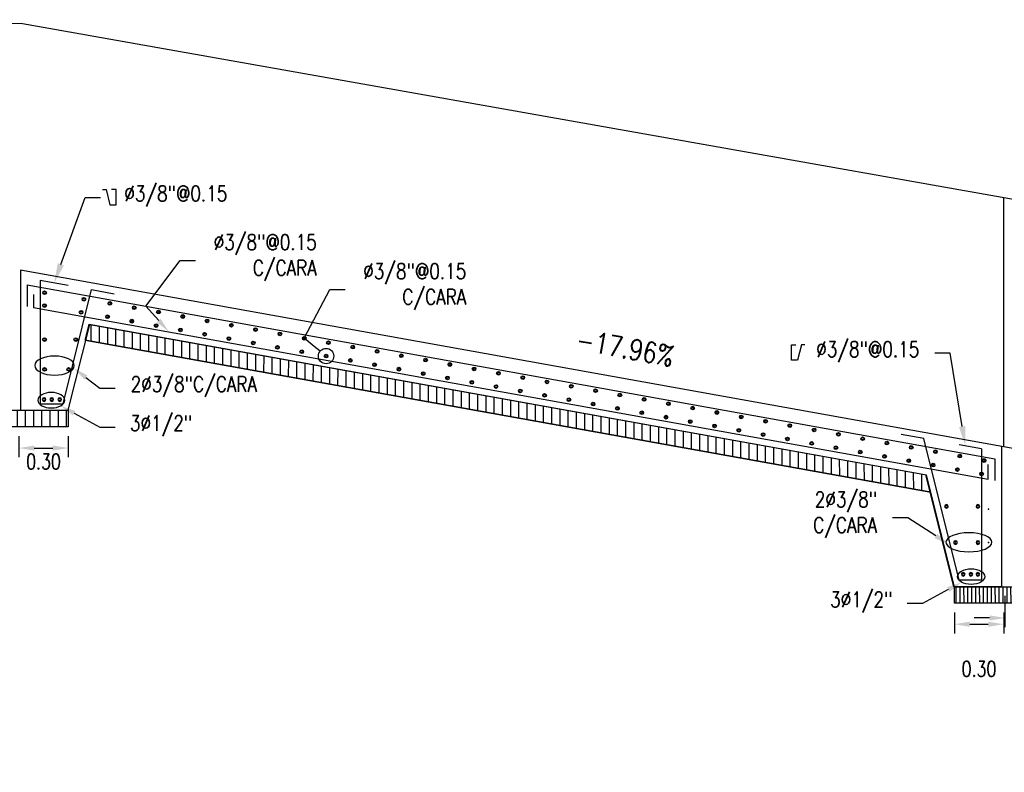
# Model space of a CAD drawing. Header units: metres. Extents: x 719936 to 720643, y 9143565 to 9144018.
# Tile 10 of 56: x 720513.26 to 720519.25, y 9143874.03 to 9143878.6. Entities that reach past the tile are written whole.
import ezdxf
from ezdxf import colors
from ezdxf.entities.mleader import LeaderData, LeaderLine
from ezdxf.math import Vec2, Vec3

# ---------------------------------------------------------------- set-up
doc = ezdxf.new("R2010")
doc.units = ezdxf.units.M
for name, color, linetype in [('02v', 2, 'Continuous'), ('_ESTRUCTURA', 1, 'Continuous'), ('Acero', 7, 'Continuous'), ('AIR.A3_NOTAS', 7, 'Continuous'), ('AIR_NOTAS A-3', 7, 'Continuous'), ('Layer1 (.05)', 8, 'Continuous'), ('Layer2 (.10)', 1, 'Continuous'), ('Layer5 (.15)', 4, 'Continuous')]:
    doc.layers.add(name, color=color, linetype=linetype)
doc.styles.add('AIR-Simplex.(0.80)', font='simplex.shx', dxfattribs={"width": 0.8})
doc.styles.add('SIMPLEX', font='simplex.shx', dxfattribs={"width": 0.75})
doc.dimstyles.new('ART -75-A3-horiz', dxfattribs={"dimscale": 0.075, "dimtxt": 1.25, "dimasz": 1.25, "dimexe": 0.75, "dimexo": 0.75, "dimgap": 0.75, "dimtad": 0, "dimtih": 1, "dimtoh": 1, "dimzin": 1, "dimdsep": 46, "dimtxsty": 'SIMPLEX', "dimcen": 0.75, "dimdle": 1.5, "dimclrd": 1, "dimclre": 1, "dimclrt": 7, "dimadec": 0, "dimazin": 0, "dimtfac": 1, "dimtofl": 0, "dimtmove": 2, "dimatfit": 3, "dimfxl": 1.5, "dimtolj": 1, "dimtzin": 1, "dimarcsym": 0})
pattern_1 = [(90, (0, 0), (-0.05, 0), [])]

# ---------------------------------------------------------------- blocks, each defined once
blk = doc.blocks.new('*D751')
at = {"layer": 'Defpoints', "color": 0, "transparency": 16777216}
for p in [(720513.2594, 9143876.1255), (720513.5594, 9143876.1255), (720513.5594, 9143875.9962)]:
    blk.add_point(p, dxfattribs=at)
at = {"layer": 'Layer5 (.15)', "color": 1, "lineweight": -2, "transparency": 16777216}
for p, q in [((720513.2594, 9143876.0692), (720513.2594, 9143875.9399)), ((720513.5594, 9143876.0692), (720513.5594, 9143875.9399)), ((720513.3532, 9143875.9962), (720513.4657, 9143875.9962))]:
    blk.add_line(p, q, dxfattribs=at)
at = {"layer": 'Layer5 (.15)', "color": 1, "transparency": 16777216}
for points in [[(720513.3532, 9143876.0118), (720513.3532, 9143875.9805), (720513.2594, 9143875.9962)], [(720513.4657, 9143876.0118), (720513.4657, 9143875.9805), (720513.5594, 9143875.9962)]]:
    blk.add_solid(points, dxfattribs=at)
at = {"layer": 'Layer5 (.15)', "color": 7, "transparency": 16777216, "insert": (720513.4094, 9143875.9141), "char_height": 0.09375, "attachment_point": 5, "style": 'SIMPLEX'}
blk.add_mtext('\\A1;0.30', dxfattribs=at)
blk = doc.blocks.new('acero_arm')
at = {"layer": 'Acero', "color": 2, "const_width": 0.0094}
blk.add_lwpolyline([(0, 0.0066, -1), (0, -0.0066, -1)], format="xyb", close=True, dxfattribs=at)
at = {"layer": 'Acero', "color": 7}
blk.add_circle((0, 0), 0.0112, dxfattribs=at)
blk = doc.blocks.new('*U641')
at = {"layer": 'Acero', "color": 7}
blk.add_blockref('acero_arm', (0, 0), dxfattribs=at)
blk = doc.blocks.new('*U642')
at = {"layer": '02v', "color": 0, "linetype": 'ByBlock', "lineweight": -2, "transparency": 16777216}
blk.add_blockref('*U641', (0, 0), dxfattribs=at)
blk = doc.blocks.new('*U643')
at = {"layer": 'Acero', "color": 7}
blk.add_blockref('acero_arm', (0, 0), dxfattribs=at)
blk = doc.blocks.new('*U644')
at = {"layer": '02v', "color": 0, "linetype": 'ByBlock', "lineweight": -2, "transparency": 16777216}
blk.add_blockref('*U643', (0, 0), dxfattribs=at)
blk = doc.blocks.new('*U645')
at = {"layer": 'Acero', "color": 7}
blk.add_blockref('acero_arm', (0, 0), dxfattribs=at)
blk = doc.blocks.new('*U652')
at = {"layer": '02v', "color": 0, "linetype": 'ByBlock', "lineweight": -2, "transparency": 16777216}
blk.add_blockref('*U645', (0, 0), dxfattribs=at)
blk = doc.blocks.new('*U653')
at = {"layer": 'Acero', "color": 7}
blk.add_blockref('acero_arm', (0, 0), dxfattribs=at)
blk = doc.blocks.new('*U654')
at = {"layer": '02v', "color": 0, "linetype": 'ByBlock', "lineweight": -2, "transparency": 16777216}
blk.add_blockref('*U653', (0, 0), dxfattribs=at)
blk = doc.blocks.new('*U655')
at = {"layer": 'Acero', "color": 7}
blk.add_blockref('acero_arm', (0, 0), dxfattribs=at)
blk = doc.blocks.new('*U656')
at = {"layer": '02v', "color": 0, "linetype": 'ByBlock', "lineweight": -2, "transparency": 16777216}
blk.add_blockref('*U655', (0, 0), dxfattribs=at)
blk = doc.blocks.new('*U657')
at = {"layer": 'Acero', "color": 7}
blk.add_blockref('acero_arm', (0, 0), dxfattribs=at)
blk = doc.blocks.new('*U658')
at = {"layer": '02v', "color": 0, "linetype": 'ByBlock', "lineweight": -2, "transparency": 16777216}
blk.add_blockref('*U657', (0, 0), dxfattribs=at)
blk = doc.blocks.new('*U659')
at = {"layer": 'Acero', "color": 7}
blk.add_blockref('acero_arm', (0, 0), dxfattribs=at)
blk = doc.blocks.new('*U660')
at = {"layer": '02v', "color": 0, "linetype": 'ByBlock', "lineweight": -2, "transparency": 16777216}
blk.add_blockref('*U659', (0, 0), dxfattribs=at)
blk = doc.blocks.new('*U661')
at = {"layer": 'Acero', "color": 7}
blk.add_blockref('acero_arm', (0, 0), dxfattribs=at)
blk = doc.blocks.new('*U662')
at = {"layer": '02v', "color": 0, "linetype": 'ByBlock', "lineweight": -2, "transparency": 16777216}
for p in [(0, 5.4), (0, 5.25), (0, 5.1), (0, 4.95), (0, 4.8), (0, 4.65), (0, 4.5), (0, 4.35), (0, 4.2), (0, 4.05), (0, 3.9), (0, 3.75), (0, 3.6), (0, 3.45), (0, 3.3), (0, 3.15), (0, 3), (0, 2.85), (0, 2.7), (0, 2.55), (0, 2.4), (0, 2.25), (0, 2.1), (0, 1.95), (0, 1.8), (0, 1.65), (0, 1.5), (0, 1.35), (0, 1.2), (0, 1.05), (0, 0.9), (0, 0.75), (0, 0.6), (0, 0.45), (0, 0.3), (0, 0.15), (0, 0)]:
    blk.add_blockref('*U661', p, dxfattribs=at)
blk = doc.blocks.new('*U663')
at = {"layer": 'Acero', "color": 7}
blk.add_blockref('acero_arm', (0, 0), dxfattribs=at)
blk = doc.blocks.new('*U664')
at = {"layer": '02v', "color": 0, "linetype": 'ByBlock', "lineweight": -2, "transparency": 16777216}
blk.add_blockref('*U663', (0, 0), dxfattribs=at)
blk = doc.blocks.new('*U665')
at = {"layer": 'Acero', "color": 7}
blk.add_blockref('acero_arm', (0, 0), dxfattribs=at)
blk = doc.blocks.new('*U666')
at = {"layer": '02v', "color": 0, "linetype": 'ByBlock', "lineweight": -2, "transparency": 16777216}
blk.add_blockref('*U665', (0, 0), dxfattribs=at)
blk = doc.blocks.new('*U667')
at = {"layer": 'Acero', "color": 7}
blk.add_blockref('acero_arm', (0, 0), dxfattribs=at)
blk = doc.blocks.new('*U668')
at = {"layer": '02v', "color": 0, "linetype": 'ByBlock', "lineweight": -2, "transparency": 16777216}
blk.add_blockref('*U667', (0, 0), dxfattribs=at)
blk = doc.blocks.new('*U669')
at = {"layer": 'Acero', "color": 7}
blk.add_blockref('acero_arm', (0, 0), dxfattribs=at)
blk = doc.blocks.new('*U670')
at = {"layer": '02v', "color": 0, "linetype": 'ByBlock', "lineweight": -2, "transparency": 16777216}
blk.add_blockref('*U669', (0, 0), dxfattribs=at)
blk = doc.blocks.new('*U671')
at = {"layer": 'Acero', "color": 7}
blk.add_blockref('acero_arm', (0, 0), dxfattribs=at)
blk = doc.blocks.new('*U672')
at = {"layer": '02v', "color": 0, "linetype": 'ByBlock', "lineweight": -2, "transparency": 16777216}
for p in [(0, 5.4), (0, 5.25), (0, 5.1), (0, 4.95), (0, 4.8), (0, 4.65), (0, 4.5), (0, 4.35), (0, 4.2), (0, 4.05), (0, 3.9), (0, 3.75), (0, 3.6), (0, 3.45), (0, 3.3), (0, 3.15), (0, 3), (0, 2.85), (0, 2.7), (0, 2.55), (0, 2.4), (0, 2.25), (0, 2.1), (0, 1.95), (0, 1.8), (0, 1.65), (0, 1.5), (0, 1.35), (0, 1.2), (0, 1.05), (0, 0.9), (0, 0.75), (0, 0.6), (0, 0.45), (0, 0.3), (0, 0.15), (0, 0)]:
    blk.add_blockref('*U671', p, dxfattribs=at)
blk = doc.blocks.new('_DotBlank')
at = {"color": 0, "linetype": 'ByBlock', "lineweight": -2}
blk.add_line((-0.5, 0), (-1, 0), dxfattribs=at)
blk.add_circle((0, 0), 0.5, dxfattribs=at)
blk = doc.blocks.new('*U879')
at = {"layer": 'Acero', "color": 7}
blk.add_blockref('acero_arm', (0, 0), dxfattribs=at)
blk = doc.blocks.new('*U880')
at = {"layer": '02v', "color": 0, "linetype": 'ByBlock', "lineweight": -2, "transparency": 16777216}
blk.add_blockref('*U879', (0, 0), dxfattribs=at)
blk = doc.blocks.new('*U881')
at = {"layer": 'Acero', "color": 7}
blk.add_blockref('acero_arm', (0, 0), dxfattribs=at)
blk = doc.blocks.new('*U882')
at = {"layer": '02v', "color": 0, "linetype": 'ByBlock', "lineweight": -2, "transparency": 16777216}
blk.add_blockref('*U881', (0, 0), dxfattribs=at)
blk = doc.blocks.new('*U883')
at = {"layer": 'Acero', "color": 7}
blk.add_blockref('acero_arm', (0, 0), dxfattribs=at)
blk = doc.blocks.new('*U884')
at = {"layer": '02v', "color": 0, "linetype": 'ByBlock', "lineweight": -2, "transparency": 16777216}
blk.add_blockref('*U883', (0, 0), dxfattribs=at)
blk = doc.blocks.new('*U885')
at = {"layer": 'Acero', "color": 7}
blk.add_blockref('acero_arm', (0, 0), dxfattribs=at)
blk = doc.blocks.new('*U886')
at = {"layer": '02v', "color": 0, "linetype": 'ByBlock', "lineweight": -2, "transparency": 16777216}
blk.add_blockref('*U885', (0, 0), dxfattribs=at)
blk = doc.blocks.new('*U887')
at = {"layer": 'Acero', "color": 7}
blk.add_blockref('acero_arm', (0, 0), dxfattribs=at)
blk = doc.blocks.new('*U888')
at = {"layer": '02v', "color": 0, "linetype": 'ByBlock', "lineweight": -2, "transparency": 16777216}
blk.add_blockref('*U887', (0, 0), dxfattribs=at)
blk = doc.blocks.new('*U889')
at = {"layer": 'Acero', "color": 7}
blk.add_blockref('acero_arm', (0, 0), dxfattribs=at)
blk = doc.blocks.new('*U890')
at = {"layer": '02v', "color": 0, "linetype": 'ByBlock', "lineweight": -2, "transparency": 16777216}
blk.add_blockref('*U889', (0, 0), dxfattribs=at)
blk = doc.blocks.new('*U891')
at = {"layer": 'Acero', "color": 7}
blk.add_blockref('acero_arm', (0, 0), dxfattribs=at)
blk = doc.blocks.new('*U892')
at = {"layer": '02v', "color": 0, "linetype": 'ByBlock', "lineweight": -2, "transparency": 16777216}
blk.add_blockref('*U891', (0, 0), dxfattribs=at)
blk = doc.blocks.new('*D956')
at = {"layer": 'AIR_NOTAS A-3', "color": 1, "lineweight": -2, "transparency": 16777216}
for p, q in [((720518.9475, 9143874.9973), (720518.9475, 9143874.8692)), ((720519.2475, 9143874.9973), (720519.2475, 9143874.8692)), ((720519.0412, 9143874.9255), (720519.1537, 9143874.9255))]:
    blk.add_line(p, q, dxfattribs=at)
at = {"layer": 'AIR_NOTAS A-3', "color": 1, "transparency": 16777216}
for points in [[(720519.0412, 9143874.9411), (720519.0412, 9143874.9099), (720518.9475, 9143874.9255)], [(720519.1537, 9143874.9411), (720519.1537, 9143874.9099), (720519.2475, 9143874.9255)]]:
    blk.add_solid(points, dxfattribs=at)
at = {"layer": 'Defpoints', "color": 0, "transparency": 16777216}
for p in [(720518.9475, 9143875.0536), (720519.2475, 9143875.0536), (720519.2475, 9143874.9255)]:
    blk.add_point(p, dxfattribs=at)
at = {"layer": 'AIR_NOTAS A-3', "color": 7, "transparency": 16777216, "insert": (720519.0975, 9143874.6536), "char_height": 0.09375, "attachment_point": 5, "style": 'SIMPLEX'}
blk.add_mtext('\\A1;0.30', dxfattribs=at)
blk = doc.blocks.new('*D957')
at = {"layer": 'AIR_NOTAS A-3', "color": 1, "lineweight": -2, "transparency": 16777216}
for p, q in [((720519.2551, 9143875.0973), (720519.2551, 9143874.9074)), ((720519.5475, 9143875.0973), (720519.5475, 9143874.9074)), ((720519.1613, 9143874.9636), (720519.0676, 9143874.9636)), ((720519.6412, 9143874.9636), (720519.735, 9143874.9636))]:
    blk.add_line(p, q, dxfattribs=at)
at = {"layer": 'AIR_NOTAS A-3', "color": 1, "transparency": 16777216}
for points in [[(720519.1613, 9143874.9792), (720519.1613, 9143874.948), (720519.2551, 9143874.9636)], [(720519.6412, 9143874.9792), (720519.6412, 9143874.948), (720519.5475, 9143874.9636)]]:
    blk.add_solid(points, dxfattribs=at)
at = {"layer": 'Defpoints', "color": 0, "transparency": 16777216}
for p in [(720519.2551, 9143875.1536), (720519.5475, 9143875.1536), (720519.5475, 9143874.9636)]:
    blk.add_point(p, dxfattribs=at)
at = {"layer": 'AIR_NOTAS A-3', "color": 7, "transparency": 16777216, "insert": (720519.4013, 9143874.6917), "char_height": 0.09375, "attachment_point": 5, "style": 'SIMPLEX'}
blk.add_mtext('\\A1;0.29', dxfattribs=at)

msp = doc.modelspace()

# ---------------------------------------------------------------- hatches: boundary and pattern name
at = {"layer": 'Layer1 (.05)', "ltscale": 10, "transparency": 33554534}
h = msp.add_hatch(dxfattribs=at)
h.set_pattern_fill('ANSI31', color=256, scale=0.4, angle=45)
h.set_pattern_definition(pattern_1)
h.paths.add_polyline_path([(720518.804, 9143875.7276), (720518.7774, 9143875.8339), (720513.6874, 9143876.7483), (720513.6618, 9143876.6513)])
h.paths.add_polyline_path([(720519.6772, 9143875.6723), (720519.6529, 9143875.5751), (720525.0624, 9143874.6033), (720525.0358, 9143874.7097)])
h = msp.add_hatch(dxfattribs=at)
h.set_pattern_fill('ANSI31', color=256, scale=0.4, angle=45)
h.set_pattern_definition(pattern_1)
h.paths.add_polyline_path([(720512.9594, 9143876.2255), (720513.5594, 9143876.2255), (720513.5594, 9143876.1255), (720512.9594, 9143876.1255)])
h = msp.add_hatch(dxfattribs=at)
h.set_pattern_fill('ANSI31', color=256, scale=0.0075, angle=45)
h.paths.add_polyline_path([(720518.9475, 9143875.1536), (720519.5475, 9143875.1536), (720519.5475, 9143875.0536), (720518.9475, 9143875.0536)])

# ---------------------------------------------------------------- linework, layer by layer
at = {"layer": '_ESTRUCTURA'}
for p, q in [((720513.3094, 9143876.9889), (720513.3094, 9143876.8569)), ((720513.3494, 9143876.9301), (720513.3494, 9143876.8497)), ((720513.3494, 9143876.8497), (720513.6625, 9143876.7934))]:
    msp.add_line(p, q, dxfattribs=at)
for points in [[(720513.5588, 9143876.9848), (720513.3894, 9143877.0152), (720513.3894, 9143876.2655)], [(720513.3894, 9143876.2655), (720513.5282, 9143876.2655), (720513.7016, 9143876.9591), (720513.8381, 9143876.9346)], [(720518.7611, 9143876.0543), (720518.6247, 9143876.0788)], [(720519.1134, 9143875.1936), (720518.9763, 9143875.1936), (720518.7611, 9143876.0543)], [(720519.1134, 9143875.991), (720518.977, 9143876.0156)], [(720519.1134, 9143875.991), (720519.1134, 9143875.1936)]]:
    msp.add_lwpolyline(points, dxfattribs=at)
at = {"layer": 'AIR_NOTAS A-3'}
for p in [(720519.1549, 9143875.6241), (720519.1549, 9143875.6241), (720519.1549, 9143875.4214)]:
    msp.add_point(p, dxfattribs=at)
at = {"layer": 'Layer1 (.05)', "ltscale": 10, "transparency": 33554534, "flags": 128}
for points in [[(720523.4333, 9143876.7756), (720513.2808, 9143878.5754), (720507.8307, 9143878.5999)], [(720519.2351, 9143876.0035), (720519.2351, 9143875.1536), (720518.9451, 9143875.1536), (720518.775, 9143875.834)], [(720519.2375, 9143875.1536), (720518.9475, 9143875.1536), (720518.7774, 9143875.8339)]]:
    msp.add_lwpolyline(points, dxfattribs=at)
at = {"layer": 'Layer1 (.05)', "ltscale": 10, "transparency": 33554534}
for points in [[(720519.6772, 9143875.6723), (720525.0358, 9143874.7097), (720525.2069, 9143874.0253), (720525.4969, 9143874.0253), (720525.4969, 9143874.8808), (720513.2694, 9143877.0774), (720513.2694, 9143876.8641)], [(720513.2694, 9143876.8641), (720513.2694, 9143876.2255), (720513.5594, 9143876.2255), (720513.69, 9143876.7479), (720518.7774, 9143875.8339)], [(720513.6618, 9143876.6513), (720513.6874, 9143876.7483), (720518.7774, 9143875.8339)], [(720513.6618, 9143876.6513), (720518.804, 9143875.7276)], [(720518.804, 9143875.7276), (720513.6618, 9143876.6513)]]:
    msp.add_lwpolyline(points, dxfattribs=at)
for points in [[(720512.9594, 9143876.2255), (720513.5594, 9143876.2255), (720513.5594, 9143876.1255), (720512.9594, 9143876.1255)], [(720518.9475, 9143875.1536), (720519.5475, 9143875.1536), (720519.5475, 9143875.0536), (720518.9475, 9143875.0536)]]:
    msp.add_lwpolyline(points, close=True, dxfattribs=at)
at = {"layer": 'Layer1 (.05)', "extrusion": (0, 0, -1)}
for centre, major_axis, ratio in [((720513.4761, 9143876.4976), (-0.1201, 0), 0.481622), ((720513.4565, 9143876.2869), (-0.0822, 0), 0.573605), ((720519.036, 9143875.4235), (-0.1396, 0), 0.414192)]:
    msp.add_ellipse(centre, major_axis=major_axis, ratio=ratio, dxfattribs=at)
at = {"layer": 'Layer1 (.05)'}
msp.add_ellipse((720519.0497, 9143875.215), major_axis=(0.0822, 0), ratio=0.573605, dxfattribs=at)
at = {"layer": 'Layer2 (.10)'}
msp.add_line((720519.1168, 9143875.1936), (720518.978, 9143875.1936), dxfattribs=at)
at = {"layer": 'Layer2 (.10)', "color": 0}
for points in [[(720513.7683, 9143877.5672), (720513.7901, 9143877.5671), (720513.8134, 9143877.4738), (720513.8501, 9143877.4738), (720513.8501, 9143877.5671), (720513.8232, 9143877.5672)], [(720518.0393, 9143876.6229), (720518.0175, 9143876.6228), (720517.9942, 9143876.5295), (720517.9575, 9143876.5295), (720517.9575, 9143876.6228), (720517.9844, 9143876.6228)]]:
    msp.add_lwpolyline(points, dxfattribs=at)
at = {"layer": 'Layer2 (.10)'}
for points in [[(720519.2475, 9143876.0035), (720519.2475, 9143877.5184)], [(720513.3094, 9143876.9889), (720519.1945, 9143875.9317)], [(720513.6625, 9143876.7934), (720519.154, 9143875.8069)], [(720519.1945, 9143875.9317), (720519.1945, 9143875.7997)], [(720519.154, 9143875.8069), (720519.154, 9143875.8953)]]:
    msp.add_lwpolyline(points, dxfattribs=at)

# ---------------------------------------------------------------- block references
at = {"layer": '02v'}
for name, p, rotation in [('*U664', (720513.4157, 9143876.9406), 90.00000000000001), ('*U668', (720513.655, 9143876.9005), 90.00000000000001), ('*U662', (720513.8132, 9143876.8754), 259.8158342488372), ('*U666', (720513.4157, 9143876.8626), 90.00000000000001), ('*U670', (720513.6376, 9143876.8216), 90.00000000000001), ('*U672', (720513.7985, 9143876.794), 259.8158342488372), ('*U658', (720513.4157, 9143876.6557), 90.00000000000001), ('*U660', (720513.6058, 9143876.6557), 90.00000000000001), ('*U654', (720513.4157, 9143876.4746), 90.00000000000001), ('*U656', (720513.5621, 9143876.4746), 90.00000000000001)]:
    msp.add_blockref(name, p, dxfattribs=dict(at, rotation=rotation))
at = {"layer": '02v', "xscale": -1, "rotation": 270}
for name, p in [('*U652', (720513.4127, 9143876.2906)), ('*U644', (720513.4594, 9143876.2906)), ('*U642', (720513.5079, 9143876.2906)), ('*U892', (720518.8995, 9143875.6419)), ('*U890', (720519.0906, 9143875.6419)), ('*U888', (720518.9545, 9143875.422)), ('*U886', (720519.0906, 9143875.422)), ('*U884', (720519.0013, 9143875.2287)), ('*U882', (720519.048, 9143875.2287)), ('*U880', (720519.0906, 9143875.2287))]:
    msp.add_blockref(name, p, dxfattribs=at)

# ---------------------------------------------------------------- texts
at = {"layer": 'AIR.A3_NOTAS', "color": 7, "style": 'AIR-Simplex.(0.80)', "width": 0.8}
msp.add_text('-17.96%%%', height=0.125, rotation=349.81583, dxfattribs=at).set_placement((720516.6391, 9143876.5969))

# ---------------------------------------------------------------- dimensions: what is measured, and where the dimension line sits
at = {"layer": 'AIR_NOTAS A-3'}
for p1, p2, distance, picture, middle in [((720519.2551, 9143875.1536), (720519.5475, 9143875.1536), -0.19, '*D957', (720519.4013, 9143874.6917)), ((720518.9475, 9143875.0536), (720519.2475, 9143875.0536), -0.1281, '*D956', (720519.0975, 9143874.6536))]:
    dim = msp.add_aligned_dim(p1=p1, p2=p2, distance=distance, dimstyle='ART -75-A3-horiz', dxfattribs=at)
    dim.commit()
    dim.dimension.update_dxf_attribs({"geometry": picture, "text_midpoint": middle})
at = {"layer": 'Layer5 (.15)'}
dim = msp.add_linear_dim(base=(720513.5594, 9143875.9962), p1=(720513.2594, 9143876.1255), p2=(720513.5594, 9143876.1255), angle=0, dimstyle='ART -75-A3-horiz', dxfattribs=at)
dim.commit()
dim.dimension.update_dxf_attribs({"geometry": '*D751', "text_midpoint": (720513.4094, 9143875.9141), "dimtype": 129})

# ---------------------------------------------------------------- leaders
at = {"layer": 'Layer1 (.05)'}
ml = msp.add_multileader_mtext('Standard', dxfattribs=at)
ml.set_content('{\\C0; %%C3/8"@0.15             }', color=7, style='AIR-Simplex.(0.80)')
ml.set_leader_properties(color=7, linetype='ByLayer', lineweight=-1)
ml.build(insert=Vec2(0, 0))
ml.multileader.update_dxf_attribs({"text_left_attachment_type": 2, "text_right_attachment_type": 2, "dogleg_length": 0.0312, "arrow_head_size": 0.12})
ctx = ml.context
ctx.base_point, ctx.char_height, ctx.arrow_head_size, ctx.landing_gap_size, ctx.plane_origin = Vec3(720513.7553, 9143877.5189), 0.09375, 0.12, 0.0938, Vec3(720516.6931, 9143884.4483)
ctx.left_attachment, ctx.right_attachment = 2, 2
notes = []
notes.append((ctx, [(0, (1, 1, 0), (720513.6616, 9143877.5189), (1, 0), 0.0938, [(1, [(720513.4741, 9143877)], 0, [])])]))
ctx.mtext.insert, ctx.mtext.width, ctx.mtext.flow_direction = Vec3(720513.8491, 9143877.5903), 1.258834, 5
ml = msp.add_multileader_mtext('Standard', dxfattribs=at)
ml.set_content('{\\C0; %%C3/8"@0.15             }', color=7, style='AIR-Simplex.(0.80)')
ml.set_leader_properties(color=7, linetype='ByLayer', lineweight=-1)
ml.build(insert=Vec2(0, 0))
ml.multileader.update_dxf_attribs({"text_left_attachment_type": 2, "text_right_attachment_type": 2, "dogleg_length": 0.0312, "arrow_head_size": 0.12})
ctx = ml.context
ctx.base_point, ctx.char_height, ctx.arrow_head_size, ctx.landing_gap_size, ctx.plane_origin = Vec3(720511.9354, 9143877.3318), 0.09375, 0.12, 0.0938, Vec3(720514.5693, 9143884.4483)
ctx.left_attachment, ctx.right_attachment = 2, 2
notes.append((ctx, [(1, (1, 1, 0), (720512.9274, 9143877.3318), (-1, 0), 0.0938, [(1, [(720512.9917, 9143877.037)], 0, [])])]))
ctx.mtext.insert, ctx.mtext.width, ctx.mtext.flow_direction = Vec3(720512.0291, 9143877.4033), 1.258834, 5
ml = msp.add_multileader_mtext('Standard', dxfattribs=at)
ml.set_content('{\\C0;%%C3/8"@0.15\\PC/CARA }', color=7, style='AIR-Simplex.(0.80)')
ml.set_leader_properties(color=7, linetype='ByLayer', lineweight=-1)
ml.build(insert=Vec2(0, 0))
ml.multileader.update_dxf_attribs({"text_left_attachment_type": 2, "text_right_attachment_type": 2, "dogleg_length": 0.0625, "arrow_head_size": 0.0937})
ctx = ml.context
ctx.base_point, ctx.char_height, ctx.arrow_head_size, ctx.landing_gap_size, ctx.plane_origin = Vec3(720514.3343, 9143877.1362), 0.09375, 0.0937, 0.0937, Vec3(720513.0029, 9143875.0628)
ctx.left_attachment, ctx.right_attachment, ctx.text_align_type = 2, 2, 2
notes.append((ctx, [(1, (1, 1, 0), (720514.2406, 9143877.1362), (1, 0), 0.0937, [(0, [(720514.1721, 9143876.7019), (720514.0309, 9143876.8594)], 0, [])])]))
ctx.mtext.insert, ctx.mtext.alignment, ctx.mtext.flow_direction = Vec3(720515.0709, 9143877.2947), 3, 5
ml = msp.add_multileader_mtext('Standard', dxfattribs=at)
ml.set_content('{\\C0;%%C3/8"@0.15\\PC/CARA }', color=7, style='AIR-Simplex.(0.80)')
ml.set_leader_properties(color=7, linetype='ByLayer', lineweight=-1)
ml.set_arrow_properties(name='DOTBLANK')
ml.build(insert=Vec2(0, 0))
ml.multileader.update_dxf_attribs({"text_left_attachment_type": 2, "text_right_attachment_type": 2, "dogleg_length": 0.0625, "arrow_head_size": 0.0937})
ctx = ml.context
ctx.base_point, ctx.char_height, ctx.arrow_head_size, ctx.landing_gap_size, ctx.plane_origin = Vec3(720515.2435, 9143876.9595), 0.09375, 0.0937, 0.0937, Vec3(720513.8582, 9143874.886)
ctx.left_attachment, ctx.right_attachment, ctx.text_align_type = 2, 2, 2
notes.append((ctx, [(1, (1, 1, 0), (720515.1498, 9143876.9595), (1, 0), 0.0937, [(0, [(720515.1273, 9143876.5553), (720514.9942, 9143876.6632)], 0, [])])]))
ctx.mtext.insert, ctx.mtext.alignment, ctx.mtext.flow_direction = Vec3(720515.9801, 9143877.118), 3, 5
ml = msp.add_multileader_mtext('Standard', dxfattribs=at)
ml.set_content('{\\C0; %%C3/8"@0.15             }', color=7, style='AIR-Simplex.(0.80)')
ml.set_leader_properties(color=7, linetype='ByLayer', lineweight=-1)
ml.build(insert=Vec2(0, 0))
ml.multileader.update_dxf_attribs({"text_left_attachment_type": 2, "text_right_attachment_type": 2, "dogleg_length": 0.0312, "arrow_head_size": 0.12})
ctx = ml.context
ctx.base_point, ctx.char_height, ctx.arrow_head_size, ctx.landing_gap_size, ctx.plane_origin = Vec3(720517.9301, 9143876.572), 0.09375, 0.12, 0.0938, Vec3(720515.4739, 9143883.5149)
ctx.left_attachment, ctx.right_attachment, ctx.text_align_type = 2, 2, 2
notes.append((ctx, [(0, (1, 1, 0), (720518.922, 9143876.572), (-1, 0), 0.0938, [(1, [(720519.015, 9143876.0087)], 0, [])])]))
ctx.mtext.insert, ctx.mtext.width, ctx.mtext.alignment, ctx.mtext.flow_direction = Vec3(720518.7345, 9143876.6434), 1.258834, 3, 5
ml = msp.add_multileader_mtext('Standard', dxfattribs=at)
ml.set_content('{\\C0;2%%C3/8"C/CARA  }', color=7, style='AIR-Simplex.(0.80)')
ml.set_leader_properties(color=7, linetype='ByLayer', lineweight=-1)
ml.build(insert=Vec2(0, 0))
ml.multileader.update_dxf_attribs({"text_left_attachment_type": 2, "text_right_attachment_type": 2, "dogleg_length": 0.0625, "arrow_head_size": 0.0937})
ctx = ml.context
ctx.base_point, ctx.char_height, ctx.arrow_head_size, ctx.landing_gap_size, ctx.plane_origin = Vec3(720513.8455, 9143876.3607), 0.09375, 0.0937, 0.0937, Vec3(720514.3518, 9143878.0909)
ctx.left_attachment, ctx.right_attachment = 2, 2
notes.append((ctx, [(0, (1, 1, 0), (720513.7518, 9143876.3607), (1, 0), 0.0937, [(0, [(720513.592, 9143876.4826)], 0, [])])]))
ctx.mtext.insert, ctx.mtext.width, ctx.mtext.flow_direction = Vec3(720513.9393, 9143876.4321), 0.389286, 5
ml = msp.add_multileader_mtext('Standard', dxfattribs=at)
ml.set_content('{\\C0;3%%C1/2"  }', color=7, style='AIR-Simplex.(0.80)')
ml.set_leader_properties(color=7, linetype='ByLayer', lineweight=-1)
ml.build(insert=Vec2(0, 0))
ml.multileader.update_dxf_attribs({"text_left_attachment_type": 2, "text_right_attachment_type": 2, "dogleg_length": 0.0625, "arrow_head_size": 0.0937})
ctx = ml.context
ctx.base_point, ctx.char_height, ctx.arrow_head_size, ctx.landing_gap_size, ctx.plane_origin = Vec3(720513.8452, 9143876.1229), 0.09375, 0.0937, 0.0937, Vec3(720512.6004, 9143877.9089)
ctx.left_attachment, ctx.right_attachment, ctx.text_align_type = 2, 2, 2
notes.append((ctx, [(1, (1, 1, 0), (720513.7515, 9143876.1229), (1, 0), 0.0937, [(0, [(720513.5136, 9143876.253)], 0, [])])]))
ctx.mtext.insert, ctx.mtext.alignment, ctx.mtext.flow_direction = Vec3(720514.314, 9143876.1943), 3, 5
ml = msp.add_multileader_mtext('Standard', dxfattribs=at)
ml.set_content('{\\C0;2%%C3/8"\\PC/CARA  }', color=7, style='AIR-Simplex.(0.80)')
ml.set_leader_properties(color=7, linetype='ByLayer', lineweight=-1)
ml.build(insert=Vec2(0, 0))
ml.multileader.update_dxf_attribs({"text_left_attachment_type": 2, "text_right_attachment_type": 2, "dogleg_length": 0.0625, "arrow_head_size": 0.0937})
ctx = ml.context
ctx.base_point, ctx.char_height, ctx.arrow_head_size, ctx.landing_gap_size, ctx.plane_origin = Vec3(720517.9451, 9143875.5726), 0.09375, 0.0937, 0.0937, Vec3(720518.1544, 9143877.019)
ctx.left_attachment, ctx.right_attachment, ctx.text_align_type = 2, 2, 2
notes.append((ctx, [(0, (1, 1, 0), (720518.6656, 9143875.5726), (-1, 0), 0.0937, [(0, [(720518.9142, 9143875.4107)], 0, [])])]))
ctx.mtext.insert, ctx.mtext.width, ctx.mtext.alignment, ctx.mtext.flow_direction = Vec3(720518.4781, 9143875.7311), 0.389286, 3, 5
ml = msp.add_multileader_mtext('Standard', dxfattribs=at)
ml.set_content('{\\C0;3%%C1/2"  }', color=7, style='AIR-Simplex.(0.80)')
ml.set_leader_properties(color=7, linetype='ByLayer', lineweight=-1)
ml.build(insert=Vec2(0, 0))
ml.multileader.update_dxf_attribs({"text_left_attachment_type": 2, "text_right_attachment_type": 2, "dogleg_length": 0.0625, "arrow_head_size": 0.0937})
ctx = ml.context
ctx.base_point, ctx.char_height, ctx.arrow_head_size, ctx.landing_gap_size, ctx.plane_origin = Vec3(720518.0985, 9143875.051), 0.09375, 0.0937, 0.0937, Vec3(720519.9058, 9143876.837)
ctx.left_attachment, ctx.right_attachment = 2, 2
notes.append((ctx, [(1, (1, 1, 0), (720518.7548, 9143875.051), (-1, 0), 0.0937, [(0, [(720518.9927, 9143875.1811)], 0, [])])]))
ctx.mtext.insert, ctx.mtext.flow_direction = Vec3(720518.1923, 9143875.1224), 5
for ctx, leaders in notes:
    for number, flags, end, landing, length, lines in leaders:
        leader = LeaderData()
        leader.index, (leader.has_last_leader_line, leader.has_dogleg_vector, leader.attachment_direction) = number, flags
        leader.last_leader_point, leader.dogleg_vector, leader.dogleg_length = Vec3(end), Vec3(landing), length
        for number, points, colour, breaks in lines:
            line = LeaderLine()
            line.index, line.vertices, line.color, line.breaks = number, Vec3.list(points), colors.encode_raw_color(colour), breaks
            leader.lines.append(line)
        ctx.leaders.append(leader)

doc.saveas('drawing.dxf')
